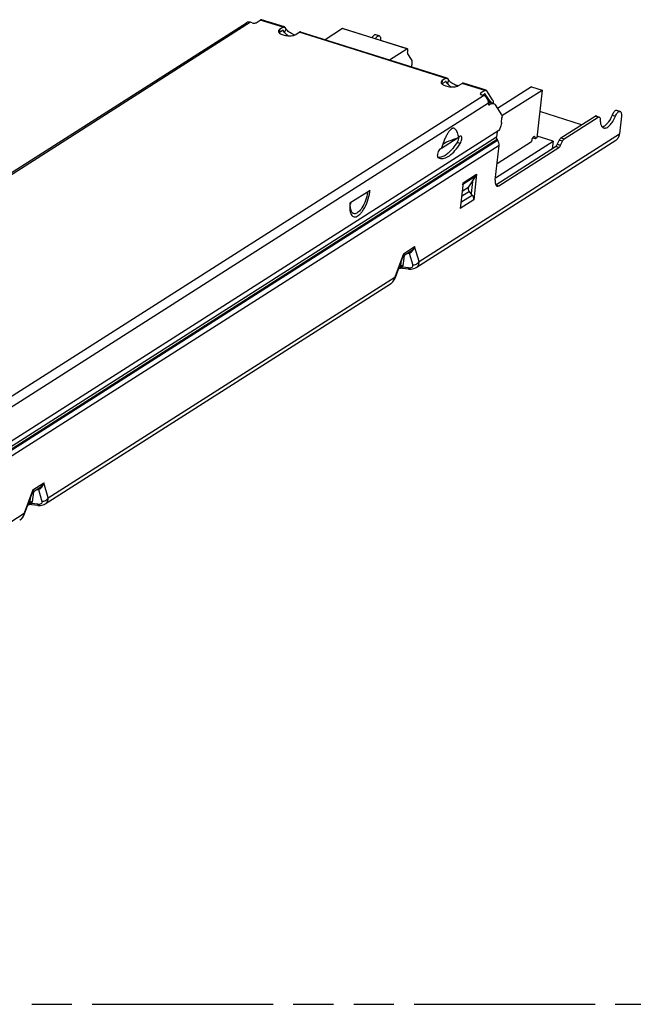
# Model space of a CAD drawing. Header units: millimetres. Extents: x 0 to 210, y 0 to 297.
# Tile 10 of 11: x 109 to 138, y 208 to 255. Entities that reach past the tile are written whole.
import ezdxf

# ---------------------------------------------------------------- set-up
doc = ezdxf.new("R2010")
doc.units = ezdxf.units.MM
doc.header["$LTSCALE"] = 19.36
doc.linetypes.add('PHANTOM', pattern=[0.8, 0.45, -0.05, 0.1, -0.05, 0.1, -0.05])
doc.layers.get('0').update_dxf_attribs({"linetype": 'CONTINUOUS'})
doc.layers.add('DEFAULT_3', color=7, linetype='PHANTOM')

msp = doc.modelspace()

# ---------------------------------------------------------------- linework, layer by layer
at = {"color": 6, "linetype": 'Continuous'}
for p, q in [((119.9669, 254.92711), (120.16829, 255.05551)), ((121.32814, 254.72456), (120.23202, 255.06899)), ((72.90814, 225.21725), (119.50586, 254.92559)), ((119.7842, 254.92241), (119.7059, 254.94701)), ((121.24687, 254.54705), (121.08059, 254.44104)), ((121.26441, 254.71107), (121.09566, 254.60348)), ((121.34127, 254.45904), (121.28916, 254.54045)), ((121.4152, 254.61425), (121.3631, 254.69565)), ((121.8786, 254.35745), (122.04736, 254.46504)), ((129.15761, 252.26429), (122.11109, 254.47853)), ((129.09388, 252.25081), (128.92512, 252.14322)), ((129.24467, 252.15398), (129.19256, 252.23539)), ((129.07633, 252.08679), (128.91005, 251.98078)), ((129.17073, 251.99878), (129.11863, 252.08018)), ((129.70807, 251.89719), (129.87682, 252.00478)), ((131.03668, 251.67383), (129.94055, 252.01826)), ((130.97295, 251.66034), (130.77156, 251.53195)), ((130.82374, 251.45344), (130.90204, 251.42883)), ((130.86687, 251.43988), (130.95541, 251.49633)), ((131.2094, 251.15898), (130.9977, 251.48972)), ((131.35076, 251.20884), (131.07164, 251.64492)), ((131.24908, 251.0072), (131.19747, 250.97429)), ((131.39475, 251.03802), (131.23816, 251.08723)), ((131.47465, 250.97196), (131.77958, 250.49558)), ((131.77501, 250.11986), (131.7992, 250.34599)), ((131.6529, 249.73635), (83.66291, 219.14036)), ((128.87414, 248.8569), (128.86205, 248.86091)), ((128.875, 248.85672), (128.86766, 248.85975)), ((125.45111, 246.85221), (124.48212, 246.23444))]:
    msp.add_line(p, q, dxfattribs=at)
at = {"color": 9, "linetype": 'Continuous'}
for p, q in [((121.26441, 254.71107), (120.16829, 255.05551)), ((120.26697, 255.04009), (121.32302, 254.70825)), ((119.7059, 254.94701), (73.10818, 225.23866)), ((121.09566, 254.60348), (121.07811, 254.43946)), ((121.28916, 254.54045), (121.25489, 254.55122)), ((121.34127, 254.45904), (121.4152, 254.61425)), ((127.22344, 253.67498), (124.1308, 254.64679)), ((129.09388, 252.25081), (122.04736, 254.46504)), ((122.14605, 254.44963), (129.15248, 252.24798)), ((128.92512, 252.14322), (128.90758, 251.9792)), ((129.17073, 251.99878), (129.24467, 252.15398)), ((129.11863, 252.08018), (129.08436, 252.09095)), ((130.97295, 251.66034), (129.87682, 252.00478)), ((129.97551, 251.98936), (131.03155, 251.65752)), ((84.30432, 221.72048), (130.90204, 251.42883)), ((130.77156, 251.53195), (130.76642, 251.48391)), ((130.9977, 251.48972), (130.96343, 251.50049)), ((131.14537, 251.0557), (84.54765, 221.34735)), ((131.24908, 251.0072), (131.14082, 251.04122)), ((131.15113, 250.98885), (131.19747, 250.97429)), ((136.43457, 250.37783), (136.27798, 250.42703)), ((137.09844, 250.47742), (137.25503, 250.42821)), ((83.37544, 218.72405), (131.53947, 249.431)), ((131.57293, 249.30061), (83.4089, 218.59366)), ((127.8099, 243.42729), (137.4534, 249.57549)), ((134.63697, 249.3808), (134.79356, 249.3316)), ((83.42577, 218.56779), (131.5898, 249.27474)), ((131.65672, 249.01396), (83.49269, 218.30701)), ((129.79364, 249.11485), (129.63705, 249.16406)), ((134.53353, 248.91747), (134.37695, 248.96668)), ((134.46028, 249.07576), (134.61687, 249.02656)), ((134.71022, 249.22251), (134.55363, 249.27172)), ((130.54261, 247.53779), (129.91547, 247.13796)), ((129.92431, 247.22061), (130.57694, 247.63669)), ((129.88109, 246.81653), (130.20331, 247.02197)), ((131.49605, 247.12996), (131.65264, 247.08076)), ((129.82405, 246.28328), (130.37246, 246.63292)), ((130.22903, 246.80514), (129.85432, 246.56624)), ((130.44536, 246.40658), (129.79273, 245.99049)), ((124.52252, 245.92832), (124.5225, 245.92841)), ((127.06075, 243.80933), (127.59438, 244.14955)), ((127.8099, 243.42729), (127.59438, 244.14955)), ((127.06075, 243.80933), (126.64785, 242.68642)), ((127.09581, 243.71893), (127.03563, 243.23249)), ((127.33666, 243.83408), (127.50746, 243.26173)), ((126.91341, 243.19211), (126.84787, 243.15033)), ((126.93861, 243.39579), (126.91341, 243.19211)), ((127.30586, 243.12846), (127.00913, 243.16088)), ((109.97138, 232.05434), (126.64785, 242.68642)), ((126.87261, 243.11369), (126.87163, 243.11306)), ((109.22222, 232.43639), (109.75585, 232.77661)), ((109.97138, 232.05434), (109.75585, 232.77661)), ((109.22222, 232.43639), (108.80932, 231.31348)), ((109.25728, 232.34599), (109.1971, 231.85954)), ((109.49814, 232.46114), (109.66893, 231.88878)), ((109.07488, 231.81917), (109.00998, 231.77779)), ((109.10008, 232.02284), (109.07488, 231.81917)), ((109.46734, 231.75552), (109.1706, 231.78793)), ((87.78199, 217.90751), (108.80932, 231.31348)), ((109.03408, 231.74075), (109.0331, 231.74011))]:
    msp.add_line(p, q, dxfattribs=at)
at = {"color": 7, "linetype": 'Continuous'}
for p, q in [((124.1308, 254.64679), (123.28721, 254.10895)), ((124.14901, 254.65064), (127.24165, 253.67884)), ((125.89038, 254.29711), (125.73379, 254.34632)), ((126.37985, 253.13715), (127.22344, 253.67498)), ((127.25818, 253.62072), (127.24609, 253.50765)), ((127.2559, 253.43286), (127.43292, 253.15629)), ((127.45414, 252.79958), (127.46562, 252.90698)), ((129.68519, 251.88451), (129.53882, 251.9305)), ((133.21886, 251.84538), (131.58311, 250.80251)), ((131.79597, 250.45295), (133.72872, 251.68517)), ((133.21886, 251.84538), (133.72872, 251.68517)), ((133.72872, 251.68517), (133.4831, 249.38895)), ((131.15965, 251.18296), (131.13141, 251.18918)), ((131.13678, 251.16837), (131.15965, 251.18296)), ((131.27396, 251.09647), (131.29377, 251.06976)), ((137.47799, 250.65592), (137.3214, 250.70513)), ((135.63268, 250.01562), (133.61785, 250.64874)), ((134.63697, 249.3808), (136.27798, 250.42703)), ((134.79356, 249.3316), (136.43457, 250.37783)), ((136.3235, 250.43666), (136.48009, 250.38746)), ((137.5441, 250.42343), (137.4534, 249.57549)), ((128.88396, 248.8842), (129.6473, 249.37087)), ((131.56622, 249.68109), (131.53947, 249.431)), ((131.57293, 249.30061), (131.5898, 249.27474)), ((133.39608, 249.33347), (133.26949, 249.37325)), ((133.4831, 249.38895), (133.39608, 249.33347)), ((134.25471, 249.22882), (133.49162, 249.46861)), ((127.66417, 243.14108), (137.27393, 249.26778)), ((128.8113, 248.83788), (128.84683, 248.86053)), ((128.94869, 249.07451), (129.12564, 249.18733)), ((131.47895, 247.3521), (131.65672, 249.01396)), ((131.49124, 247.46697), (134.25471, 249.22882)), ((131.49605, 247.12996), (134.37695, 248.96668)), ((131.5639, 248.14627), (133.21985, 249.20202)), ((131.65264, 247.08076), (134.53353, 248.91747)), ((133.22204, 249.22252), (133.21985, 249.20202)), ((134.25471, 249.22882), (134.21567, 248.86386)), ((134.55363, 249.27172), (134.46028, 249.07576)), ((134.61687, 249.02656), (134.71022, 249.22251)), ((130.20331, 247.02197), (130.54261, 247.53779)), ((130.57694, 247.63669), (130.44536, 246.40658)), ((129.92431, 247.22061), (129.79273, 245.99049)), ((130.37769, 247.28706), (130.31509, 246.70181)), ((130.37246, 246.63292), (130.22903, 246.80514)), ((130.30676, 246.71181), (130.31684, 246.71824)), ((126.66947, 242.66382), (127.04405, 243.68254)), ((127.04765, 243.68778), (127.04962, 243.68948)), ((127.39608, 243.91037), (127.04966, 243.68951)), ((126.82601, 243.08397), (126.87163, 243.11306)), ((127.30009, 243.06699), (126.87371, 243.11354)), ((109.82564, 231.76813), (126.43465, 242.3572)), ((108.83094, 231.29088), (109.20553, 232.3096)), ((109.20912, 232.31484), (109.21109, 232.31654)), ((109.55755, 232.53743), (109.21113, 232.31657)), ((108.98748, 231.71102), (109.0331, 231.74011)), ((109.46156, 231.69405), (109.03518, 231.7406))]:
    msp.add_line(p, q, dxfattribs=at)
for points in [[(127.30009, 243.06699), (127.37115, 243.06285), (127.43556, 243.06567), (127.4977, 243.07491), (127.5569, 243.09067), (127.61255, 243.11279), (127.66396, 243.14096)], [(126.4355, 242.35775), (126.46108, 242.37529), (126.50494, 242.41138), (126.54579, 242.45296), (126.5829, 242.49935), (126.61599, 242.55019), (126.64485, 242.60495), (126.66947, 242.66381)], [(109.46156, 231.69405), (109.53262, 231.6899), (109.59703, 231.69273), (109.65917, 231.70196), (109.71837, 231.71772), (109.77402, 231.73984), (109.82543, 231.76801)], [(108.59697, 230.98481), (108.62255, 231.00235), (108.66641, 231.03843), (108.70726, 231.08001), (108.74437, 231.12641), (108.77746, 231.17725), (108.80632, 231.232), (108.83094, 231.29086)]]:
    msp.add_lwpolyline(points, dxfattribs=at)
at = {"color": 6, "linetype": 'Continuous'}
for centre, radius, start, end in [((122.37869, 255.6875), 1.45929, 246.779061, 248.014267), ((130.20815, 253.22723), 1.45929, 246.779061, 248.014267), ((131.20182, 250.97154), 0.12126, 70.215558, 72.562702), ((131.35841, 250.92234), 0.12126, 70.215558, 72.562702), ((135.17991, 246.85362), 6.61546, 161.604545, 162.374728), ((128.74938, 248.83151), 0.39471, 265.358006, 268.794614), ((128.90434, 248.75848), 0.37099, 241.117729, 252.496256), ((126.02003, 246.10874), 1.51871, 174.632513, 176.633558)]:
    msp.add_arc(centre, radius, start, end, dxfattribs=at)
at = {"color": 7, "linetype": 'Continuous'}
for centre, radius, start, end in [((131.0162, 250.9055), 0.3208, 36.534761, 39.30328), ((131.75589, 249.41995), 0.21844, 200.795681, 213.115308)]:
    msp.add_arc(centre, radius, start, end, dxfattribs=at)
at = {"color": 9, "linetype": 'Continuous'}
for centre, radius, start, end in [((123.62122, 247.00744), 1.72592, 352.007787, 352.293454), ((123.50984, 247.06027), 1.95239, 351.996395, 353.882738), ((125.94592, 246.13527), 1.44785, 176.141838, 176.56209), ((125.9785, 246.13306), 1.4805, 175.571128, 176.141317), ((126.81084, 243.76828), 0.24847, 339.884408, 340.910682), ((127.0137, 243.74208), 0.06464, 340.448158, 348.442408), ((125.9902, 242.83742), 0.67476, 342.373552, 347.069146), ((108.97231, 232.39534), 0.24847, 339.884408, 340.910682), ((109.17518, 232.36913), 0.06464, 340.448158, 348.442408), ((109.39038, 233.11176), 0.65962, 273.058772, 276.750337), ((109.4019, 233.01352), 0.5607, 276.761607, 279.883311), ((108.15167, 231.46447), 0.67476, 342.373552, 347.069146)]:
    msp.add_arc(centre, radius, start, end, dxfattribs=at)
at = {"color": 6, "linetype": 'Continuous'}
for points, knots in [([(120.23202, 255.06899), (120.22731, 255.07047), (120.20513, 255.07411), (120.18281, 255.06476), (120.16829, 255.05551)], [0, 0, 0, 0, 0.22263075, 1, 1, 1, 1]), ([(120.26697, 255.04009), (120.2647, 255.04364), (120.25573, 255.05598), (120.24258, 255.06567), (120.23202, 255.06899)], [0, 0, 0, 0, 0.27594525, 1, 1, 1, 1]), ([(119.7059, 254.94701), (119.67215, 254.95762), (119.60178, 254.96647), (119.53397, 254.94351), (119.50586, 254.92559)], [0, 0, 0, 0, 0.51491235, 1, 1, 1, 1]), ([(119.7842, 254.92241), (119.81698, 254.91211), (119.86783, 254.90549), (119.92967, 254.9117), (119.95668, 254.9206), (119.9669, 254.92711)], [0, 0, 0, 0, 0.55306706, 0.8049238, 1, 1, 1, 1]), ([(121.03968, 254.52833), (121.03812, 254.51362), (121.0458, 254.47945), (121.06757, 254.45353), (121.08074, 254.44085)], [0, 0, 0, 0, 0.44718621, 1, 1, 1, 1]), ([(121.09566, 254.60348), (121.08077, 254.59399), (121.05518, 254.57349), (121.04121, 254.54264), (121.03968, 254.52833)], [0, 0, 0, 0, 0.55092915, 1, 1, 1, 1]), ([(121.27418, 254.55284), (121.27216, 254.55347), (121.26266, 254.55503), (121.25309, 254.55102), (121.24687, 254.54705)], [0, 0, 0, 0, 0.22262422, 1, 1, 1, 1]), ([(121.26441, 254.71107), (121.26985, 254.71454), (121.28898, 254.72524), (121.31324, 254.72924), (121.32814, 254.72455)], [0, 0, 0, 0, 0.29229408, 1, 1, 1, 1]), ([(121.28916, 254.54045), (121.28819, 254.54197), (121.28434, 254.54725), (121.27871, 254.55141), (121.27418, 254.55284)], [0, 0, 0, 0, 0.27568515, 1, 1, 1, 1]), ([(121.32814, 254.72455), (121.33156, 254.72348), (121.34572, 254.71741), (121.35678, 254.70553), (121.3631, 254.69565)], [0, 0, 0, 0, 0.23383763, 1, 1, 1, 1]), ([(121.80332, 254.34642), (121.71929, 254.38247), (121.60358, 254.44382), (121.4777, 254.54044), (121.43082, 254.58984), (121.4152, 254.61425)], [0, 0, 0, 0, 0.57634111, 0.81736537, 1, 1, 1, 1]), ([(121.10265, 254.42213), (121.12505, 254.40496), (121.17914, 254.37396), (121.30867, 254.32493), (121.4915, 254.29197), (121.67533, 254.29357), (121.804, 254.32135), (121.85708, 254.34373), (121.8786, 254.35745)], [0, 0, 0, 0, 0.10475877, 0.22943149, 0.51279611, 0.78888308, 0.90525543, 1, 1, 1, 1]), ([(121.34127, 254.45904), (121.36027, 254.42936), (121.42009, 254.37018), (121.48744, 254.32215), (121.52761, 254.29677)], [0, 0, 0, 0, 0.42588073, 1, 1, 1, 1]), ([(122.11109, 254.47853), (122.10638, 254.48001), (122.0842, 254.48365), (122.06188, 254.4743), (122.04736, 254.46504)], [0, 0, 0, 0, 0.22263075, 1, 1, 1, 1]), ([(122.14605, 254.44963), (122.14377, 254.45318), (122.1348, 254.46552), (122.12165, 254.47521), (122.11109, 254.47853)], [0, 0, 0, 0, 0.27594525, 1, 1, 1, 1]), ([(128.92512, 252.14322), (128.91024, 252.13372), (128.88464, 252.11322), (128.87068, 252.08237), (128.86915, 252.06806)], [0, 0, 0, 0, 0.55092915, 1, 1, 1, 1]), ([(129.09388, 252.25081), (129.09932, 252.25427), (129.11844, 252.26497), (129.1427, 252.26897), (129.15761, 252.26429)], [0, 0, 0, 0, 0.29229408, 1, 1, 1, 1]), ([(129.15761, 252.26429), (129.16102, 252.26322), (129.17519, 252.25714), (129.18624, 252.24527), (129.19256, 252.23539)], [0, 0, 0, 0, 0.23383763, 1, 1, 1, 1]), ([(129.63279, 251.88616), (129.54875, 251.9222), (129.43305, 251.98355), (129.30716, 252.08018), (129.26029, 252.12958), (129.24467, 252.15398)], [0, 0, 0, 0, 0.57634111, 0.81736537, 1, 1, 1, 1]), ([(128.86915, 252.06806), (128.86758, 252.05336), (128.87526, 252.01918), (128.89703, 251.99326), (128.91021, 251.98058)], [0, 0, 0, 0, 0.44718621, 1, 1, 1, 1]), ([(128.93211, 251.96186), (128.95452, 251.94469), (129.00861, 251.9137), (129.13813, 251.86467), (129.32096, 251.83171), (129.50479, 251.83331), (129.63346, 251.86109), (129.68654, 251.88346), (129.70807, 251.89719)], [0, 0, 0, 0, 0.10475877, 0.22943149, 0.51279611, 0.78888308, 0.90525543, 1, 1, 1, 1]), ([(129.10365, 252.09257), (129.10163, 252.0932), (129.09212, 252.09477), (129.08256, 252.09076), (129.07633, 252.08679)], [0, 0, 0, 0, 0.22262422, 1, 1, 1, 1]), ([(129.11863, 252.08018), (129.11765, 252.0817), (129.11381, 252.08699), (129.10817, 252.09115), (129.10365, 252.09257)], [0, 0, 0, 0, 0.27568515, 1, 1, 1, 1]), ([(129.17073, 251.99878), (129.18974, 251.96909), (129.24955, 251.90991), (129.31691, 251.86189), (129.35708, 251.8365)], [0, 0, 0, 0, 0.42588073, 1, 1, 1, 1]), ([(129.94055, 252.01826), (129.93585, 252.01974), (129.91366, 252.02339), (129.89134, 252.01404), (129.87682, 252.00478)], [0, 0, 0, 0, 0.22263075, 1, 1, 1, 1]), ([(129.97551, 251.98936), (129.97324, 251.99291), (129.96427, 252.00526), (129.95111, 252.01494), (129.94055, 252.01826)], [0, 0, 0, 0, 0.27594525, 1, 1, 1, 1]), ([(130.97295, 251.66034), (130.97839, 251.66381), (130.99751, 251.67451), (131.02177, 251.67851), (131.03668, 251.67383)], [0, 0, 0, 0, 0.29229408, 1, 1, 1, 1]), ([(131.03668, 251.67383), (131.04009, 251.67275), (131.05426, 251.66668), (131.06531, 251.6548), (131.07164, 251.64492)], [0, 0, 0, 0, 0.23383763, 1, 1, 1, 1]), ([(130.75477, 251.5094), (130.75354, 251.49787), (130.76907, 251.47861), (130.79528, 251.4638), (130.81363, 251.45661), (130.82374, 251.45344)], [0, 0, 0, 0, 0.37435784, 0.65790035, 1, 1, 1, 1]), ([(130.77156, 251.53195), (130.76919, 251.53043), (130.76152, 251.52491), (130.75549, 251.51608), (130.75477, 251.5094)], [0, 0, 0, 0, 0.29529709, 1, 1, 1, 1]), ([(131.14537, 251.0557), (131.15372, 251.13377), (131.10868, 251.29776), (130.97672, 251.40536), (130.90204, 251.42883)], [0, 0, 0, 0, 0.50076661, 1, 1, 1, 1]), ([(130.98272, 251.50211), (130.9807, 251.50274), (130.97119, 251.5043), (130.96163, 251.50029), (130.95541, 251.49633)], [0, 0, 0, 0, 0.22262422, 1, 1, 1, 1]), ([(130.9977, 251.48972), (130.99673, 251.49124), (130.99288, 251.49653), (130.98725, 251.50068), (130.98272, 251.50211)], [0, 0, 0, 0, 0.27568515, 1, 1, 1, 1]), ([(131.35076, 251.20884), (131.3545, 251.203), (131.3694, 251.17324), (131.37444, 251.13957), (131.37601, 251.11346)], [0, 0, 0, 0, 0.20948292, 1, 1, 1, 1]), ([(131.14537, 251.0557), (131.14422, 251.04499), (131.1435, 251.02498), (131.14682, 250.99436), (131.15878, 250.97209), (131.17016, 250.96851)], [0, 0, 0, 0, 0.34014726, 0.62304551, 1, 1, 1, 1]), ([(131.19662, 251.09287), (131.19257, 251.09276), (131.17564, 251.09157), (131.15898, 251.08751), (131.14678, 251.08328)], [0, 0, 0, 0, 0.23868565, 1, 1, 1, 1]), ([(131.17016, 250.96851), (131.17217, 250.96788), (131.18168, 250.96632), (131.19125, 250.97033), (131.19747, 250.97429)], [0, 0, 0, 0, 0.22263104, 1, 1, 1, 1]), ([(131.28368, 251.06154), (131.28058, 251.0642), (131.26814, 251.07403), (131.25393, 251.08166), (131.24287, 251.08564)], [0, 0, 0, 0, 0.25794059, 1, 1, 1, 1]), ([(131.27626, 251.02263), (131.29571, 251.03229), (131.3347, 251.04623), (131.37674, 251.04368), (131.39475, 251.03802)], [0, 0, 0, 0, 0.53507685, 1, 1, 1, 1]), ([(131.37601, 251.11346), (131.37634, 251.10803), (131.37721, 251.08504), (131.37621, 251.062), (131.37466, 251.04451)], [0, 0, 0, 0, 0.2364498, 1, 1, 1, 1]), ([(131.39946, 251.03644), (131.40679, 251.0338), (131.43716, 251.01946), (131.46086, 250.99351), (131.47465, 250.97196)], [0, 0, 0, 0, 0.23348296, 1, 1, 1, 1]), ([(131.77958, 250.49558), (131.79123, 250.47737), (131.80372, 250.42599), (131.80231, 250.37509), (131.7992, 250.34599)], [0, 0, 0, 0, 0.4248222, 1, 1, 1, 1]), ([(129.71903, 249.39463), (129.71096, 249.43722), (129.69312, 249.5188), (129.65836, 249.63327), (129.6145, 249.73138), (129.5597, 249.80895), (129.49366, 249.8469), (129.43597, 249.8459), (129.38997, 249.82955), (129.34294, 249.79817), (129.27608, 249.73443), (129.2328, 249.67433), (129.20489, 249.63085)], [0, 0, 0, 0, 0.14498976, 0.27909588, 0.39943118, 0.5032359, 0.59310123, 0.63941174, 0.6920164, 0.754258, 0.82716104, 1, 1, 1, 1]), ([(131.77501, 250.11986), (131.76783, 250.05273), (131.73817, 249.92028), (131.68583, 249.79502), (131.6529, 249.73635)], [0, 0, 0, 0, 0.50089553, 1, 1, 1, 1]), ([(129.20489, 249.63085), (129.17291, 249.58104), (129.11384, 249.47402), (129.00941, 249.24513), (128.94339, 249.06419), (128.9025, 248.94129)], [0, 0, 0, 0, 0.23535392, 0.48497968, 1, 1, 1, 1]), ([(129.71903, 249.39463), (129.66765, 249.37796), (129.47037, 249.31116), (129.27586, 249.23568), (129.13517, 249.17238)], [0, 0, 0, 0, 0.25934074, 1, 1, 1, 1]), ([(129.69682, 249.30599), (129.69346, 249.29306), (129.67875, 249.24379), (129.6575, 249.19618), (129.63705, 249.16406)], [0, 0, 0, 0, 0.25967879, 1, 1, 1, 1]), ([(129.71192, 249.39229), (129.71133, 249.3853), (129.70817, 249.35624), (129.7024, 249.32749), (129.69682, 249.30599)], [0, 0, 0, 0, 0.23994614, 1, 1, 1, 1]), ([(129.82855, 249.46855), (129.82108, 249.47192), (129.79507, 249.47361), (129.75449, 249.44475), (129.73114, 249.41387), (129.71903, 249.39463)], [0, 0, 0, 0, 0.1742323, 0.51652805, 1, 1, 1, 1]), ([(129.79429, 249.11579), (129.81415, 249.14736), (129.8452, 249.21695), (129.86626, 249.30717), (129.86866, 249.37675), (129.86305, 249.42544), (129.84611, 249.46061), (129.82855, 249.46855)], [0, 0, 0, 0, 0.29719689, 0.60083116, 0.73423786, 0.8464092, 1, 1, 1, 1]), ([(128.78747, 248.8195), (128.76281, 248.7908), (128.72374, 248.71899), (128.6952, 248.62311), (128.68746, 248.54423), (128.69029, 248.48745), (128.70559, 248.44443), (128.72515, 248.43364)], [0, 0, 0, 0, 0.27304789, 0.57905241, 0.71921282, 0.83874687, 1, 1, 1, 1]), ([(128.79276, 248.40467), (128.82804, 248.39358), (128.90511, 248.38203), (129.02606, 248.39892), (129.15181, 248.44782), (129.33453, 248.56046), (129.56199, 248.78056), (129.71703, 248.99439), (129.79429, 249.11579)], [0, 0, 0, 0, 0.0851544, 0.17634247, 0.27824169, 0.39367643, 0.66862433, 1, 1, 1, 1]), ([(128.8494, 248.8613), (128.84545, 248.86078), (128.82703, 248.85596), (128.81142, 248.84388), (128.80069, 248.83356)], [0, 0, 0, 0, 0.21101978, 1, 1, 1, 1]), ([(129.63705, 249.16406), (129.57338, 249.06401), (129.44485, 248.88296), (129.23362, 248.65805), (129.02348, 248.50402), (128.8734, 248.44905), (128.80379, 248.44026)], [0, 0, 0, 0, 0.31423114, 0.58675835, 0.81408527, 1, 1, 1, 1]), ([(124.50176, 246.25186), (124.50055, 246.25025), (124.49487, 246.24354), (124.48783, 246.23808), (124.48212, 246.23444)], [0, 0, 0, 0, 0.2289829, 1, 1, 1, 1]), ([(124.52252, 245.92832), (124.51251, 245.96625), (124.50038, 246.05637), (124.50096, 246.1469), (124.50394, 246.19792)], [0, 0, 0, 0, 0.43421502, 1, 1, 1, 1])]:
    msp.add_open_spline(points, degree=3, knots=knots, dxfattribs=at)
at = {"color": 7, "linetype": 'Continuous'}
for points, knots in [([(124.14901, 254.65064), (124.14767, 254.65106), (124.14133, 254.65211), (124.13495, 254.64943), (124.1308, 254.64679)], [0, 0, 0, 0, 0.22269026, 1, 1, 1, 1]), ([(125.73379, 254.34632), (125.72083, 254.35039), (125.688, 254.34853), (125.64204, 254.32031), (125.59607, 254.27259), (125.56884, 254.23194), (125.5554, 254.20899)], [0, 0, 0, 0, 0.17093481, 0.38736733, 0.66530007, 1, 1, 1, 1]), ([(125.71199, 254.15978), (125.72543, 254.18274), (125.75266, 254.22339), (125.79863, 254.27111), (125.84459, 254.29932), (125.87742, 254.30118), (125.89038, 254.29711)], [0, 0, 0, 0, 0.33469994, 0.61263268, 0.82906519, 1, 1, 1, 1]), ([(125.89038, 254.29711), (125.90334, 254.29304), (125.9292, 254.27274), (125.95075, 254.22333), (125.96118, 254.15789), (125.96025, 254.10898), (125.95815, 254.08245)], [0, 0, 0, 0, 0.17092155, 0.38733335, 0.6651804, 1, 1, 1, 1]), ([(127.22344, 253.67498), (127.225, 253.67597), (127.23046, 253.67902), (127.23739, 253.68018), (127.24165, 253.67884)], [0, 0, 0, 0, 0.29175314, 1, 1, 1, 1]), ([(127.24165, 253.67884), (127.24924, 253.67645), (127.26095, 253.65432), (127.25957, 253.63373), (127.25818, 253.62072)], [0, 0, 0, 0, 0.37790726, 1, 1, 1, 1]), ([(127.24609, 253.50765), (127.24453, 253.4931), (127.24383, 253.46765), (127.25007, 253.44196), (127.2559, 253.43286)], [0, 0, 0, 0, 0.57518612, 1, 1, 1, 1]), ([(127.43292, 253.15629), (127.45235, 253.12595), (127.47316, 253.04031), (127.47081, 252.95548), (127.46562, 252.90698)], [0, 0, 0, 0, 0.4248222, 1, 1, 1, 1]), ([(131.15965, 251.18296), (131.16939, 251.18002), (131.2097, 251.16399), (131.24351, 251.13424), (131.26443, 251.1087)], [0, 0, 0, 0, 0.23551381, 1, 1, 1, 1]), ([(137.3214, 250.70512), (137.28246, 250.71736), (137.22283, 250.67576), (137.17752, 250.6212), (137.13743, 250.5623), (137.11304, 250.51265), (137.09844, 250.47742)], [0, 0, 0, 0, 0.36652282, 0.50406062, 0.65755412, 1, 1, 1, 1]), ([(136.3235, 250.43666), (136.32014, 250.43772), (136.30429, 250.44032), (136.28835, 250.43364), (136.27798, 250.42703)], [0, 0, 0, 0, 0.22262826, 1, 1, 1, 1]), ([(136.43457, 250.37783), (136.43846, 250.3803), (136.45212, 250.38794), (136.46944, 250.39081), (136.48009, 250.38746)], [0, 0, 0, 0, 0.29218906, 1, 1, 1, 1]), ([(136.48009, 250.38746), (136.48701, 250.38528), (136.50521, 250.37245), (136.5208, 250.33358), (136.52357, 250.30074), (136.5236, 250.28176)], [0, 0, 0, 0, 0.18062073, 0.52702231, 1, 1, 1, 1]), ([(136.5236, 250.28176), (136.52369, 250.2218), (136.53115, 250.11364), (136.56172, 250.00812), (136.58393, 249.96549)], [0, 0, 0, 0, 0.5550465, 1, 1, 1, 1]), ([(136.69764, 249.85895), (136.71791, 249.85258), (136.76437, 249.84858), (136.83594, 249.86976), (136.90955, 249.91467), (137.01585, 250.01048), (137.14001, 250.1817), (137.21854, 250.34014), (137.25503, 250.42821)], [0, 0, 0, 0, 0.07507014, 0.15961185, 0.25960297, 0.37734254, 0.66318756, 1, 1, 1, 1]), ([(137.09844, 250.47742), (137.04829, 250.35636), (136.96192, 250.18994), (136.81444, 250.01419), (136.73669, 249.95262), (136.698, 249.93196)], [0, 0, 0, 0, 0.57273971, 0.80830404, 1, 1, 1, 1]), ([(137.25503, 250.42821), (137.26963, 250.46345), (137.29402, 250.51309), (137.33411, 250.57199), (137.37942, 250.62656), (137.43905, 250.66816), (137.47799, 250.65592)], [0, 0, 0, 0, 0.34244591, 0.4959394, 0.6334772, 1, 1, 1, 1]), ([(137.47799, 250.65592), (137.49167, 250.65162), (137.51891, 250.62929), (137.5403, 250.5756), (137.54958, 250.50477), (137.54715, 250.45198), (137.5441, 250.42343)], [0, 0, 0, 0, 0.16794778, 0.38416861, 0.66378421, 1, 1, 1, 1]), ([(136.58393, 249.96549), (136.58711, 249.95939), (136.59972, 249.93687), (136.61533, 249.91591), (136.6286, 249.90241)], [0, 0, 0, 0, 0.26667197, 1, 1, 1, 1]), ([(136.698, 249.93196), (136.69189, 249.92869), (136.66861, 249.91714), (136.64376, 249.90854), (136.62507, 249.90481)], [0, 0, 0, 0, 0.26676189, 1, 1, 1, 1]), ([(136.6286, 249.90241), (136.63363, 249.89729), (136.65377, 249.8788), (136.6784, 249.865), (136.69764, 249.85895)], [0, 0, 0, 0, 0.26236772, 1, 1, 1, 1]), ([(131.55168, 249.34239), (131.54894, 249.34962), (131.53985, 249.37817), (131.53711, 249.40888), (131.53947, 249.431)], [0, 0, 0, 0, 0.25778825, 1, 1, 1, 1]), ([(133.36302, 249.44972), (133.34955, 249.45394), (133.32296, 249.44264), (133.29777, 249.41686), (133.26746, 249.37454), (133.23871, 249.3093), (133.22519, 249.2519), (133.22204, 249.22252)], [0, 0, 0, 0, 0.14825846, 0.25608289, 0.38604501, 0.68962556, 1, 1, 1, 1]), ([(133.39608, 249.33347), (133.39761, 249.34775), (133.39856, 249.37444), (133.39414, 249.41525), (133.3782, 249.44495), (133.36302, 249.44972)], [0, 0, 0, 0, 0.34014779, 0.62305074, 1, 1, 1, 1]), ([(134.63697, 249.3808), (134.61998, 249.36998), (134.58786, 249.33528), (134.56481, 249.29519), (134.55363, 249.27172)], [0, 0, 0, 0, 0.43647972, 1, 1, 1, 1]), ([(134.71022, 249.22251), (134.7214, 249.24599), (134.74445, 249.28608), (134.77657, 249.32077), (134.79356, 249.3316)], [0, 0, 0, 0, 0.56352028, 1, 1, 1, 1]), ([(137.27393, 249.26778), (137.32369, 249.2995), (137.41079, 249.3923), (137.44672, 249.51302), (137.4534, 249.57549)], [0, 0, 0, 0, 0.48432817, 1, 1, 1, 1]), ([(131.65672, 249.01396), (131.66145, 249.05819), (131.65322, 249.15108), (131.61523, 249.23574), (131.5898, 249.27474)], [0, 0, 0, 0, 0.48853644, 1, 1, 1, 1]), ([(134.46028, 249.07576), (134.4491, 249.05229), (134.42605, 249.0122), (134.39393, 248.9775), (134.37695, 248.96668)], [0, 0, 0, 0, 0.56352028, 1, 1, 1, 1]), ([(134.53353, 248.91747), (134.55052, 248.9283), (134.58264, 248.963), (134.60569, 249.00308), (134.61687, 249.02656)], [0, 0, 0, 0, 0.43647972, 1, 1, 1, 1]), ([(130.54261, 247.53779), (130.5473, 247.54492), (130.56469, 247.57546), (130.57412, 247.61028), (130.57694, 247.63669)], [0, 0, 0, 0, 0.24303339, 1, 1, 1, 1]), ([(129.92431, 247.22061), (129.92334, 247.21157), (129.91777, 247.17693), (129.90427, 247.14342), (129.88998, 247.12171)], [0, 0, 0, 0, 0.25911661, 1, 1, 1, 1]), ([(130.22893, 246.80505), (130.22005, 246.81571), (130.18993, 246.86011), (130.1762, 246.91652), (130.18043, 246.95603)], [0, 0, 0, 0, 0.25885141, 1, 1, 1, 1]), ([(130.18043, 246.95603), (130.18107, 246.96206), (130.18479, 246.98515), (130.19379, 247.00749), (130.20331, 247.02197)], [0, 0, 0, 0, 0.25911661, 1, 1, 1, 1]), ([(131.47895, 247.3521), (131.47557, 247.32043), (131.47261, 247.26072), (131.48159, 247.16478), (131.50766, 247.09548), (131.53913, 247.07284)], [0, 0, 0, 0, 0.32522617, 0.60410009, 1, 1, 1, 1]), ([(131.5616, 247.06149), (131.57533, 247.05718), (131.60878, 247.05709), (131.63797, 247.07141), (131.65264, 247.08076)], [0, 0, 0, 0, 0.45289672, 1, 1, 1, 1]), ([(130.44536, 246.40658), (130.44956, 246.44587), (130.43931, 246.52874), (130.3989, 246.60117), (130.37246, 246.63292)], [0, 0, 0, 0, 0.48884562, 1, 1, 1, 1])]:
    msp.add_open_spline(points, degree=3, knots=knots, dxfattribs=at)
at = {"color": 6, "linetype": 'Continuous'}
for points in [[(121.08074, 254.44085), (121.08766, 254.43419), (121.09502, 254.42797), (121.10265, 254.42213)], [(128.91021, 251.98058), (128.91713, 251.97392), (128.92449, 251.9677), (128.93211, 251.96186)], [(131.23816, 251.08723), (131.22483, 251.09142), (131.21059, 251.09324), (131.19662, 251.09287)], [(131.24908, 251.0072), (131.25787, 251.0128), (131.26693, 251.01799), (131.27626, 251.02263)], [(128.80069, 248.83356), (128.79606, 248.8291), (128.79166, 248.82438), (128.78747, 248.8195)], [(128.86769, 248.85985), (128.86186, 248.86169), (128.85546, 248.86211), (128.8494, 248.8613)], [(128.80379, 248.44026), (128.78302, 248.43764), (128.762, 248.43645), (128.74108, 248.43689)]]:
    msp.add_open_spline(points, degree=3, dxfattribs=at)
at = {"color": 7, "linetype": 'Continuous'}
msp.add_open_spline([(131.53913, 247.07284), (131.54594, 247.06794), (131.55359, 247.06401), (131.5616, 247.06149)], degree=3, dxfattribs=at)
at = {"color": 9, "linetype": 'Continuous'}
for points, knots in [([(125.33038, 246.76747), (125.3112, 246.63086), (125.24321, 246.36759), (125.12768, 246.12074), (125.05576, 246.00997)], [0, 0, 0, 0, 0.51089725, 1, 1, 1, 1]), ([(125.14234, 245.93552), (125.22059, 246.06226), (125.3469, 246.34034), (125.4218, 246.63593), (125.44321, 246.78842)], [0, 0, 0, 0, 0.4916846, 1, 1, 1, 1]), ([(124.48212, 246.23444), (124.48007, 246.21523), (124.47336, 246.14174), (124.47127, 246.06778), (124.47318, 246.01333)], [0, 0, 0, 0, 0.26180057, 1, 1, 1, 1]), ([(124.47318, 246.01333), (124.47357, 246.00203), (124.47566, 245.95881), (124.48014, 245.91569), (124.48515, 245.88414)], [0, 0, 0, 0, 0.26150215, 1, 1, 1, 1]), ([(124.52249, 245.92841), (124.51696, 245.9494), (124.4974, 246.046), (124.49608, 246.14553), (124.50068, 246.22209)], [0, 0, 0, 0, 0.22050705, 1, 1, 1, 1]), ([(125.05576, 246.00997), (125.00994, 245.93942), (124.93706, 245.84498), (124.81998, 245.75918), (124.74077, 245.72861), (124.66437, 245.73151), (124.59922, 245.77113), (124.55093, 245.84021), (124.53084, 245.89678), (124.52252, 245.92833)], [0, 0, 0, 0, 0.33613103, 0.46772105, 0.57610397, 0.66936921, 0.76222414, 0.86961357, 1, 1, 1, 1]), ([(124.48515, 245.88414), (124.49238, 245.83859), (124.51183, 245.75671), (124.56473, 245.65341), (124.64202, 245.5873), (124.73973, 245.57247), (124.84185, 245.60773), (124.94521, 245.68288), (125.04872, 245.79482), (125.11137, 245.88536), (125.14234, 245.93552)], [0, 0, 0, 0, 0.13993141, 0.25351016, 0.34723645, 0.43652153, 0.53951266, 0.66686388, 0.82113626, 1, 1, 1, 1]), ([(127.44028, 243.8878), (127.45977, 243.90356), (127.53211, 243.97677), (127.57627, 244.07445), (127.59438, 244.14955)], [0, 0, 0, 0, 0.24493494, 1, 1, 1, 1]), ([(127.06075, 243.80933), (127.06136, 243.79855), (127.06207, 243.75735), (127.0556, 243.71576), (127.04565, 243.68702)], [0, 0, 0, 0, 0.2621378, 1, 1, 1, 1]), ([(127.04954, 243.68959), (127.05253, 243.69149), (127.06331, 243.69947), (127.07131, 243.71116), (127.07462, 243.72045)], [0, 0, 0, 0, 0.26425904, 1, 1, 1, 1]), ([(127.07704, 243.72913), (127.07823, 243.73492), (127.08019, 243.76271), (127.0703, 243.78989), (127.06075, 243.80933)], [0, 0, 0, 0, 0.21449451, 1, 1, 1, 1]), ([(127.33666, 243.83408), (127.33501, 243.83663), (127.32877, 243.84565), (127.32142, 243.85403), (127.31523, 243.85902)], [0, 0, 0, 0, 0.27654411, 1, 1, 1, 1]), ([(127.33666, 243.83408), (127.36492, 243.84126), (127.40116, 243.85838), (127.43257, 243.88157), (127.44028, 243.8878)], [0, 0, 0, 0, 0.74628676, 1, 1, 1, 1]), ([(126.90171, 243.14634), (126.8996, 243.14276), (126.89167, 243.13047), (126.88135, 243.11949), (126.87261, 243.11371)], [0, 0, 0, 0, 0.28429536, 1, 1, 1, 1]), ([(126.87371, 243.11354), (126.89783, 243.11091), (126.9487, 243.11427), (126.99221, 243.14251), (127.00913, 243.16088)], [0, 0, 0, 0, 0.49275467, 1, 1, 1, 1]), ([(126.91341, 243.19211), (126.91382, 243.1804), (126.91097, 243.16412), (126.90382, 243.14992), (126.90171, 243.14634)], [0, 0, 0, 0, 0.73858681, 1, 1, 1, 1]), ([(127.00911, 243.16086), (126.99013, 243.16654), (126.95202, 243.17099), (126.91531, 243.15713), (126.90171, 243.14634)], [0, 0, 0, 0, 0.53296928, 1, 1, 1, 1]), ([(127.03563, 243.23249), (127.01278, 243.23515), (126.96739, 243.23148), (126.92758, 243.20774), (126.91341, 243.19211)], [0, 0, 0, 0, 0.52156954, 1, 1, 1, 1]), ([(127.00913, 243.16088), (127.01278, 243.1664), (127.02571, 243.18851), (127.03329, 243.21367), (127.03563, 243.23249)], [0, 0, 0, 0, 0.25877958, 1, 1, 1, 1]), ([(127.30586, 243.12846), (127.33617, 243.12516), (127.39343, 243.12525), (127.46923, 243.14855), (127.51487, 243.20193), (127.51276, 243.24395), (127.50746, 243.26173)], [0, 0, 0, 0, 0.31915491, 0.59402656, 0.80581533, 1, 1, 1, 1]), ([(127.50746, 243.26173), (127.5683, 243.26398), (127.68665, 243.2962), (127.77998, 243.37831), (127.80992, 243.42728)], [0, 0, 0, 0, 0.51474994, 1, 1, 1, 1]), ([(127.66417, 243.14108), (127.71082, 243.17082), (127.79105, 243.25673), (127.81219, 243.37164), (127.8099, 243.42729)], [0, 0, 0, 0, 0.49835353, 1, 1, 1, 1]), ([(126.66929, 242.66389), (126.67033, 242.66717), (126.66162, 242.67718), (126.65384, 242.68248), (126.64786, 242.68642)], [0, 0, 0, 0, 0.32492292, 1, 1, 1, 1]), ([(126.63328, 242.63309), (126.61523, 242.57635), (126.56533, 242.47092), (126.48193, 242.38752), (126.4355, 242.35775)], [0, 0, 0, 0, 0.51919282, 1, 1, 1, 1]), ([(109.60175, 232.51486), (109.62124, 232.53061), (109.69358, 232.60382), (109.73774, 232.7015), (109.75585, 232.77661)], [0, 0, 0, 0, 0.24493494, 1, 1, 1, 1]), ([(109.22222, 232.43639), (109.22284, 232.4256), (109.22354, 232.38441), (109.21707, 232.34282), (109.20712, 232.31408)], [0, 0, 0, 0, 0.2621378, 1, 1, 1, 1]), ([(109.21101, 232.31664), (109.214, 232.31854), (109.22478, 232.32653), (109.23278, 232.33822), (109.23609, 232.3475)], [0, 0, 0, 0, 0.26425904, 1, 1, 1, 1]), ([(109.23851, 232.35618), (109.2397, 232.36198), (109.24166, 232.38976), (109.23177, 232.41694), (109.22222, 232.43639)], [0, 0, 0, 0, 0.21449451, 1, 1, 1, 1]), ([(109.49813, 232.46114), (109.49648, 232.46368), (109.49024, 232.47271), (109.4829, 232.48109), (109.47671, 232.48607)], [0, 0, 0, 0, 0.27654411, 1, 1, 1, 1]), ([(109.49814, 232.46114), (109.52639, 232.46832), (109.56263, 232.48544), (109.59404, 232.50863), (109.60175, 232.51486)], [0, 0, 0, 0, 0.74628676, 1, 1, 1, 1]), ([(109.06318, 231.7734), (109.06107, 231.76981), (109.05314, 231.75753), (109.04282, 231.74655), (109.03408, 231.74077)], [0, 0, 0, 0, 0.28429536, 1, 1, 1, 1]), ([(109.03518, 231.7406), (109.0593, 231.73796), (109.11018, 231.74132), (109.15368, 231.76957), (109.1706, 231.78793)], [0, 0, 0, 0, 0.49275467, 1, 1, 1, 1]), ([(109.07489, 231.81917), (109.07529, 231.80745), (109.07244, 231.79117), (109.06529, 231.77697), (109.06318, 231.7734)], [0, 0, 0, 0, 0.73858681, 1, 1, 1, 1]), ([(109.17058, 231.78791), (109.1516, 231.79359), (109.11349, 231.79804), (109.07678, 231.78418), (109.06318, 231.7734)], [0, 0, 0, 0, 0.53296928, 1, 1, 1, 1]), ([(109.1971, 231.85954), (109.17425, 231.86221), (109.12886, 231.85854), (109.08905, 231.8348), (109.07488, 231.81917)], [0, 0, 0, 0, 0.52156954, 1, 1, 1, 1]), ([(109.1706, 231.78793), (109.17425, 231.79345), (109.18718, 231.81557), (109.19477, 231.84072), (109.1971, 231.85954)], [0, 0, 0, 0, 0.25877958, 1, 1, 1, 1]), ([(109.46734, 231.75552), (109.49764, 231.75221), (109.5549, 231.75231), (109.6307, 231.77561), (109.67634, 231.82899), (109.67423, 231.87101), (109.66893, 231.88878)], [0, 0, 0, 0, 0.31915491, 0.59402656, 0.80581533, 1, 1, 1, 1]), ([(109.66893, 231.88878), (109.72977, 231.89103), (109.84812, 231.92326), (109.94145, 232.00537), (109.97139, 232.05434)], [0, 0, 0, 0, 0.51474994, 1, 1, 1, 1]), ([(109.82564, 231.76813), (109.8723, 231.79788), (109.95252, 231.88378), (109.97366, 231.99869), (109.97138, 232.05434)], [0, 0, 0, 0, 0.49835353, 1, 1, 1, 1]), ([(108.83076, 231.29094), (108.8318, 231.29423), (108.82309, 231.30424), (108.81531, 231.30954), (108.80933, 231.31347)], [0, 0, 0, 0, 0.32492292, 1, 1, 1, 1]), ([(108.79476, 231.26015), (108.7767, 231.2034), (108.7268, 231.09798), (108.6434, 231.01457), (108.59698, 230.9848)], [0, 0, 0, 0, 0.51919282, 1, 1, 1, 1])]:
    msp.add_open_spline(points, degree=3, knots=knots, dxfattribs=at)
for points in [[(127.59438, 244.14955), (127.55299, 244.05465), (127.48335, 243.96618), (127.39606, 243.91051)], [(127.2641, 243.82603), (127.2884, 243.82735), (127.31269, 243.82989), (127.33666, 243.83408)], [(127.30009, 243.06699), (127.30116, 243.08754), (127.3043, 243.10794), (127.30586, 243.12846)], [(109.75585, 232.77661), (109.71446, 232.68171), (109.64482, 232.59324), (109.55753, 232.53756)], [(109.46156, 231.69405), (109.46263, 231.7146), (109.46577, 231.735), (109.46734, 231.75552)]]:
    msp.add_open_spline(points, degree=3, dxfattribs=at)
at = {"layer": 'DEFAULT_3', "color": 91, "linetype": 'PHANTOM', "true_color": 0x80ff80}
msp.add_line((50.12864, 207.68), (150.12864, 207.68), dxfattribs=at)

doc.saveas('drawing.dxf')
